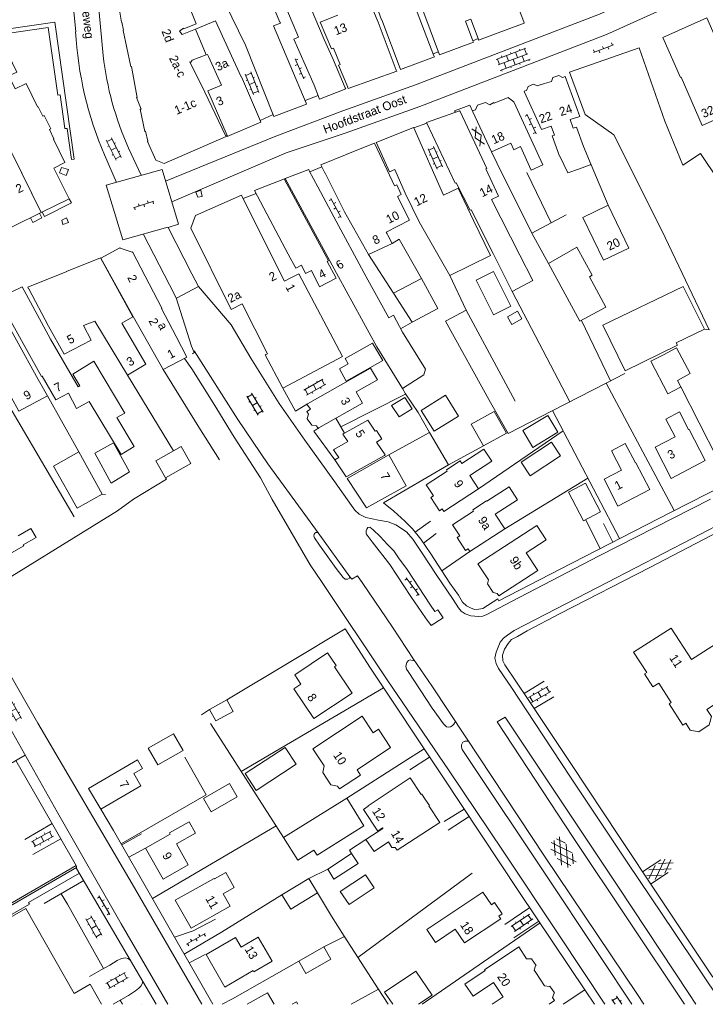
# Model space of a CAD drawing. Header units: metres. Extents: x 195864 to 198202, y 543264 to 544906.
# Tile 17 of 79: x 196359 to 196501, y 543264 to 543469. Entities that reach past the tile are written whole.
import ezdxf

# ---------------------------------------------------------------- set-up
doc = ezdxf.new("R2010")
doc.units = ezdxf.units.M
doc.header["$MEASUREMENT"] = 0
for name, color, linetype, lineweight in [('Level 11', 7, 'Continuous', 0), ('Level 12', 7, 'Continuous', 0), ('Level 28', 7, 'Continuous', 0), ('Level 29', 7, 'Continuous', 0), ('Level 32', 7, 'Continuous', 0), ('Level 34', 7, 'Continuous', 0), ('Level 41', 7, 'Continuous', 0)]:
    doc.layers.add(name, color=color, linetype=linetype, lineweight=lineweight)
doc.styles.add('Style-CHAR_FAST_FONT', font='CHAR_FAST_FONT.shx')

# ---------------------------------------------------------------- blocks, each defined once
blk = doc.blocks.new('OV2')
at = {"layer": 'Level 41', "color": 7, "linetype": 'Continuous', "lineweight": 0}
for p, q in [((0.3, -2.31), (0.3, 2.29)), ((1.5, -2.31), (1.5, 2.29)), ((0, 0.99), (0.3, 0.99)), ((0.3, 1.99), (1.5, 1.99)), ((1.8, 0.99), (1.5, 0.99)), ((0, -1.01), (0.3, -1.01)), ((0.3, -0.01), (1.5, -0.01)), ((0.3, -2.01), (1.5, -2.01)), ((1.8, -1.01), (1.5, -1.01))]:
    blk.add_line(p, q, dxfattribs=at)
blk = doc.blocks.new('GV2')
at = {"layer": 'Level 41', "color": 7, "linetype": 'Continuous', "lineweight": 0, "flags": 128}
for points in [[(1.2, -2), (0, 0), (1.2, 2)], [(0.2, -2), (1.4, 0), (0.2, 2)]]:
    blk.add_lwpolyline(points, dxfattribs=at)
blk = doc.blocks.new('OVTP6')
at = {"layer": 'Level 41', "color": 7, "linetype": 'Continuous', "lineweight": 0}
for p, q in [((0, 0), (4.5, 0)), ((0.25, 0), (0.25, 0.5)), ((1.25, 0), (1.25, -0.5)), ((2.25, 0), (2.25, 0.5)), ((4.25, 0), (4.25, 0.5)), ((3.25, 0), (3.25, -0.5))]:
    blk.add_line(p, q, dxfattribs=at)
blk = doc.blocks.new('GVTP6')
at = {"layer": 'Level 41', "color": 7, "linetype": 'Continuous', "lineweight": 0}
for p, q in [((0, -0.4), (2.6, 1.2)), ((0, 0.4), (2.6, -1.2)), ((1, -1.2), (5, 1.2)), ((1, 1.2), (5, -1.2)), ((3.4, 1.2), (6, -0.4)), ((3.4, -1.2), (6, 0.4))]:
    blk.add_line(p, q, dxfattribs=at)
blk = doc.blocks.new('GVTP4')
at = {"layer": 'Level 41', "color": 7, "linetype": 'Continuous', "lineweight": 0}
for p, q in [((0, 0.6), (1.8, 1.65)), ((0, -0.75), (4.2, 1.65)), ((0, 1.35), (5.1, -1.55)), ((0, 0), (2.7, -1.55)), ((1.1, -1.55), (6.2, 1.35)), ((2, 1.65), (6.2, -0.75)), ((3.5, -1.55), (6.2, 0)), ((4.4, 1.65), (6.2, 0.6))]:
    blk.add_line(p, q, dxfattribs=at)
blk = doc.blocks.new('OVTP4')
at = {"layer": 'Level 41', "color": 7, "linetype": 'Continuous', "lineweight": 0}
for p, q in [((0, 1.2), (6.6, 1.2)), ((0.3, 1.2), (0.3, 0)), ((1.3, 1.5), (1.3, 1.2)), ((1.3, 0), (1.3, -1.2)), ((2.3, 1.2), (2.3, 0)), ((3.3, 1.5), (3.3, 1.2)), ((4.3, 1.2), (4.3, 0)), ((5.3, 1.5), (5.3, 1.2)), ((5.3, 0), (5.3, -1.2)), ((6.3, 1.2), (6.3, 0)), ((0, 0), (6.6, 0)), ((0, -1.2), (6.6, -1.2)), ((0.3, -1.2), (0.3, -1.5)), ((2.3, -1.2), (2.3, -1.5)), ((3.3, 0), (3.3, -1.2)), ((4.3, -1.2), (4.3, -1.5)), ((6.3, -1.2), (6.3, -1.5))]:
    blk.add_line(p, q, dxfattribs=at)

msp = doc.modelspace()

# ---------------------------------------------------------------- linework, layer by layer
at = {"layer": 'Level 11', "color": 7, "linetype": 'Continuous', "lineweight": 13}
for p, q in [((196376.03, 543370.37), (196376.72, 543370.29)), ((196428.93, 543313.14), (196435.89, 543317.76)), ((196421.8, 543312.57), (196422.08, 543313.95)), ((196421.8, 543312.57), (196423.48, 543310.02)), ((196423.48, 543310.02), (196424.86, 543309.73))]:
    msp.add_line(p, q, dxfattribs=at)
at = {"layer": 'Level 11', "color": 7, "linetype": 'Continuous', "lineweight": 13, "flags": 128}
for points in [[(196442.17, 543471.88), (196446.06, 543461.54), (196453.06, 543464.18), (196452.94, 543464.42), (196452.92, 543464.41), (196451.4, 543468.51), (196451.54, 543468.56), (196452.56, 543468.94), (196454.08, 543464.91), (196454.06, 543464.9), (196454.15, 543464.61), (196463.59, 543468.11), (196463.52, 543468.42), (196463.5, 543468.41), (196455.51, 543489.48), (196457.73, 543490.89), (196457.15, 543491.79), (196460.71, 543494.1), (196456.85, 543500)], [(196444.97, 543461.13), (196437.93, 543458.47), (196437.84, 543458.72), (196437.88, 543458.73), (196434.05, 543468.82), (196434.02, 543468.81), (196432.67, 543472.46), (196432.56, 543472.41), (196428.94, 543480.65), (196432.09, 543482.03), (196429.7, 543487.59), (196433.82, 543489.37), (196440.91, 543472.95), (196440.51, 543472.76), (196444.84, 543461.35), (196444.86, 543461.38), (196444.97, 543461.13)], [(196395.5, 543468), (196392.96, 543466.95), (196392.89, 543467.1), (196392.04, 543466.47), (196392.64, 543465.76), (196395.38, 543466.88), (196397.62, 543461.52), (196394.71, 543460.43), (196394.41, 543460.03), (196394.24, 543460.05), (196397.34, 543453.76), (196401.63, 543444.79), (196401.65, 543444.8), (196401.76, 543444.58), (196388.86, 543439), (196387.15, 543439.67), (196385.41, 543443.55), (196385.47, 543443.63), (196384.98, 543445.66), (196384.88, 543445.64), (196383.89, 543450.23), (196384.1, 543450.28), (196383.12, 543452.65), (196383.25, 543452.7), (196383.2, 543453), (196383.22, 543453.01), (196382.09, 543459.14), (196381.97, 543459.12), (196381.92, 543459.36), (196380.4, 543466.57), (196380.38, 543466.67), (196380.41, 543466.68), (196380.12, 543468.32), (196380, 543468.3), (196377.97, 543480.87)], [(196418.45, 543451.29), (196411.66, 543448.74), (196405.75, 543463.54), (196401.49, 543472.36), (196404.84, 543473.64), (196403.07, 543478.28), (196407.94, 543480.14), (196412.86, 543468.31), (196412.94, 543468.34), (196413.03, 543468.14), (196411.57, 543467.52), (196418.37, 543451.49), (196418.45, 543451.29)], [(196426.58, 543454.46), (196421.15, 543452.33), (196420, 543455.23), (196416.8, 543462.43), (196415.8, 543464.79), (196416.74, 543465.18), (196411.4, 543478.04), (196415.75, 543479.81), (196422.07, 543464.73), (196424.03, 543460.4), (196426.45, 543454.7), (196426.48, 543454.71), (196426.58, 543454.46)], [(196437.14, 543458.14), (196437.06, 543458.39), (196437.03, 543458.38), (196433.29, 543468.31), (196431.55, 543472.43), (196429.82, 543471.68)], [(196394.59, 543470.37), (196395.5, 543468)], [(196424.92, 543469.74), (196421.29, 543468.31), (196423.61, 543462.76), (196424.02, 543462.93), (196425.41, 543459.55), (196425.07, 543459.41), (196426.98, 543454.82), (196426.96, 543454.81), (196427.05, 543454.57), (196437.14, 543458.14)], [(196509.57, 543450.89), (196501.49, 543469.21), (196492.39, 543465.16), (196496.04, 543456.82), (196496.16, 543456.87), (196500.53, 543446.88), (196509.57, 543450.89)], [(196395.38, 543466.88), (196399.57, 543468.59), (196402.12, 543463.01)], [(196360.22, 543455.57), (196357.95, 543454.47), (196356.66, 543457.16), (196358.31, 543457.96), (196355.6, 543463.56), (196345.07, 543458.3), (196353.55, 543441.08), (196356.56, 543442.58), (196357.45, 543440.78), (196363.37, 543428.82), (196345.65, 543420.11), (196334.94, 543441.78)], [(196402.12, 543463.01), (196404.88, 543456.97), (196404.91, 543456.99), (196408.86, 543447.74), (196408.87, 543447.75), (196408.97, 543447.54), (196401.95, 543444.6), (196401.89, 543444.74), (196401.93, 543444.76), (196397.97, 543454.03), (196400.8, 543455.24), (196398.09, 543461.16)], [(196397.62, 543461.52), (196397.88, 543461.62), (196398.09, 543461.16)], [(196477.49, 543438.73), (196475.89, 543442.53), (196474.44, 543446.51), (196473.75, 543446.3), (196473.14, 543448.1), (196475.13, 543448.75), (196472.09, 543457.01), (196471.58, 543456.86), (196470.81, 543457.26), (196469.58, 543456.83), (196469.29, 543456.03), (196467.81, 543455.57), (196466.33, 543455.11), (196465.52, 543455.42), (196464.43, 543454.98), (196464.1, 543454.16), (196463.6, 543453.98), (196463.69, 543453.79), (196467.23, 543446.02), (196469.22, 543446.7), (196469.9, 543444.87), (196469.43, 543444.7), (196470.94, 543440.5), (196470.98, 543440.51), (196472.67, 543437.02), (196475.08, 543437.88), (196477.32, 543438.67), (196477.49, 543438.73)], [(196360.22, 543455.57), (196362.62, 543450.71), (196362.71, 543450.75), (196363.67, 543448.79), (196363.96, 543448.93), (196365.33, 543446.14), (196365.06, 543446.01), (196366.01, 543444.07), (196365.9, 543444.02), (196368.29, 543439.18)], [(196467.47, 543438.71), (196461.45, 543451.77), (196461.46, 543451.78), (196460.32, 543452.59), (196460.29, 543452.67), (196457.36, 543451.5), (196457.31, 543451.61), (196456.5, 543451.17), (196455.55, 543451.66), (196453.92, 543451.08), (196453.47, 543450.13), (196452.89, 543449.92), (196452.98, 543449.67), (196456.82, 543441.37), (196460.86, 543443.18), (196461.47, 543441.84), (196462.85, 543442.51), (196465.07, 543437.6), (196467.47, 543438.71)], [(196465.41, 543414.66), (196462.7, 543419.94), (196456.83, 543431.5), (196458.28, 543432.21), (196455.63, 543437.84), (196455.83, 543437.93), (196450.29, 543449.78), (196450.31, 543449.79), (196450.2, 543449.94), (196443.35, 543447.48), (196443.43, 543447.34), (196449.31, 543434.87), (196449.52, 543434.98), (196452.38, 543429.27), (196452.6, 543429.37), (196457.15, 543420.28), (196461.08, 543412.44), (196465.41, 543414.66)], [(196456.61, 543419.87), (196453.08, 543427.13), (196449.92, 543433.83), (196446.86, 543432.43), (196440.67, 543446.36), (196440.69, 543446.36), (196440.63, 543446.46), (196432.86, 543443.35), (196432.91, 543443.25), (196432.95, 543443.28), (196435.67, 543437.22), (196436.74, 543437.76), (196438.87, 543432.85), (196441.79, 543426.85), (196446.5, 543418.64), (196448.16, 543415.75), (196456.61, 543419.87)], [(196439.82, 543427.21), (196437.31, 543432.13), (196438.09, 543432.57), (196437.18, 543434.54), (196436.72, 543434.32), (196432.6, 543443.08), (196432.63, 543443.09), (196432.57, 543443.21), (196426.82, 543440.94), (196426.86, 543440.88), (196421.37, 543438.71), (196422.28, 543436.93), (196422.32, 543436.95), (196426.34, 543428.94), (196431.29, 543420.07), (196436.18, 543422.39), (196435.32, 543424.12), (196435.2, 543424.36), (196434.99, 543424.75), (196439.82, 543427.21)], [(196369.17, 543431.66), (196366, 543438.04), (196368.29, 543439.18)], [(196359.29, 543437.09), (196363.37, 543428.82), (196369.17, 543431.66)], [(196443.1, 543396.3), (196442.81, 543395.08), (196438.32, 543392.29), (196433.03, 543400.95), (196425.06, 543415.44), (196414.03, 543435.84), (196418.89, 543437.76), (196419, 543437.47), (196420.77, 543434.15), (196424.07, 543427.92), (196430.79, 543415.48), (196435.5, 543406.91), (196436.51, 543407.46), (196438.33, 543403.94), (196443.1, 543396.3)], [(196424.55, 543415.17), (196421.13, 543413.39), (196419.43, 543416.75), (196418.24, 543416.15), (196417.39, 543417.85), (196416.18, 543417.24), (196414.65, 543420.16), (196407.65, 543433.34), (196413.83, 543435.76), (196413.87, 543435.68), (196422.99, 543418.77), (196422.74, 543418.63), (196424.55, 543415.17)], [(196425.91, 543398.88), (196413.52, 543392.33), (196409.82, 543399.23), (196410.3, 543399.49), (196405.06, 543409.83), (196402.78, 543408.68), (196394.41, 543425.58), (196395.38, 543428.19), (196404.95, 543432.4), (196405.85, 543430.55), (196405.84, 543430.54), (196413.83, 543414.53), (196415.34, 543415.28), (196416.85, 543416.04), (196425.91, 543398.88)], [(196481.05, 543430.33), (196475.8, 543427.8), (196480.1, 543418.91)], [(196480.1, 543418.91), (196485.32, 543421.4), (196481.05, 543430.33)], [(196393.58, 543398.77), (196388.69, 543396.2), (196382.45, 543407.21), (196375.74, 543419.35), (196379.71, 543421.45), (196379.75, 543421.37), (196382.23, 543420.6), (196382.31, 543420.64), (196388.4, 543408.93), (196388.32, 543408.89), (196391.36, 543403.08), (196393.58, 543398.77)], [(196480.52, 543409.16), (196475.18, 543406.26), (196468.62, 543418.23), (196474.52, 543421.59), (196477.73, 543415.77), (196477.13, 543415.44), (196480.52, 543409.16)], [(196385.07, 543397.31), (196380.12, 543405.86), (196382.36, 543407.15), (196375.68, 543419.4), (196368.64, 543416.57), (196368.69, 543416.53), (196360.62, 543413.29), (196360.76, 543412.96), (196360.77, 543412.96), (196364.91, 543405.2), (196368.12, 543399.43), (196373.75, 543402.27), (196372.12, 543405.37), (196374.47, 543406.25), (196381.28, 543395.07), (196385.07, 543397.31)], [(196460.85, 543409.37), (196457.27, 543416.59), (196453.64, 543414.79), (196457.23, 543407.56), (196460.85, 543409.37)], [(196445.7, 543408.85), (196442.28, 543415.13), (196436.5, 543412.07), (196440.39, 543406.06), (196445.7, 543408.85)], [(196382.69, 543380.25), (196379.07, 543386.23), (196380.72, 543387.17), (196374.32, 543397.93), (196369.92, 543395.28), (196371.39, 543392.8), (196371.06, 543392.6), (196365.26, 543402.53), (196360.21, 543411.88), (196359.41, 543413.38), (196354.39, 543410.97), (196354.67, 543410.48), (196363.43, 543394.77), (196363.53, 543394.83), (196366.4, 543389.9), (196369.01, 543391.29), (196370.7, 543388.11), (196373.31, 543389.57), (196379.97, 543378.56), (196382.69, 543380.25)], [(196501.05, 543404.6), (196496.6, 543413.46), (196479.95, 543405.42), (196484.57, 543395.97), (196495.39, 543401.25), (196495.16, 543401.72), (196501.05, 543404.6)], [(196364.64, 543390.76), (196362.76, 543394.15), (196353.7, 543410.49), (196353.72, 543410.5), (196353.61, 543410.62), (196347.56, 543407.67)], [(196463.1, 543406.75), (196462.21, 543408.31), (196460.13, 543407.12), (196461.02, 543405.58), (196463.1, 543406.75)], [(196434.28, 543398.08), (196432.15, 543401.7), (196426.47, 543398.47), (196427.08, 543397.41), (196425.25, 543396.35), (196426.64, 543393.78), (196434.28, 543398.08)], [(196496.12, 543392.61), (196496.06, 543392.58), (196493.43, 543391.16), (196489.91, 543397.93), (196492.5, 543399.29), (196495.2, 543400.7), (196498.03, 543395.35), (196495.41, 543393.96), (196496.12, 543392.61)], [(196433.13, 543394.07), (196431.74, 543396.49), (196418.66, 543389.12), (196418.51, 543389.03), (196419.23, 543387.96), (196418.5, 543387.5), (196418.86, 543386.95), (196418.58, 543386.03), (196418.53, 543385.99), (196419.52, 543384.65), (196419.57, 543384.68), (196420.48, 543384.53), (196420.88, 543383.96), (196421, 543384.08), (196430.05, 543389.2), (196428.72, 543391.59), (196433.13, 543394.07)], [(196357.12, 543390.47), (196358.74, 543387.54), (196364.64, 543390.76)], [(196440.39, 543388.08), (196438.84, 543390.41), (196436.1, 543388.73), (196437.67, 543386.39), (196440.39, 543388.08)], [(196449.98, 543386.55), (196447.3, 543390.86), (196442.21, 543387.67), (196444.9, 543383.44), (196449.98, 543386.55)], [(196459.92, 543383.03), (196457.36, 543387.47), (196452.63, 543384.84), (196455.15, 543380.37), (196459.92, 543383.03)], [(196501.19, 543377.31), (196497.83, 543383.79), (196497.73, 543383.74), (196495.83, 543387.4), (196493, 543385.9), (196494.92, 543382.27), (196490.78, 543380.08), (196494.08, 543373.6), (196501.19, 543377.31)], [(196434.78, 543378.51), (196434.61, 543378.39), (196426.81, 543374.01), (196426.64, 543373.9), (196424.29, 543377.45), (196425.13, 543377.97), (196424.04, 543379.57), (196424.22, 543379.69), (196426.99, 543381.24), (196426, 543382.82), (196426.17, 543382.94), (196431.15, 543385.72), (196432.67, 543383.38), (196432.94, 543383.56), (196434.06, 543381.82), (196432.95, 543381.1), (196434.78, 543378.51)], [(196470.62, 543383.18), (196468.51, 543386.67), (196463.32, 543383.54), (196465.43, 543380.05), (196470.62, 543383.18)], [(196381.71, 543374.94), (196378.4, 543380.98), (196374.49, 543378.87), (196377.87, 543372.61), (196381.71, 543374.94)], [(196471.15, 543378.31), (196469.29, 543381.1), (196463, 543376.96), (196464.87, 543374.17), (196471.15, 543378.31)], [(196376.03, 543370.37), (196371.17, 543379.13), (196365.94, 543376.17), (196370.81, 543367.42), (196376.03, 543370.37)], [(196456.9, 543377.21), (196455.26, 543379.71), (196450.67, 543376.71), (196450.32, 543377.24), (196447.48, 543375.39), (196447.65, 543375.12), (196443.28, 543372.26), (196444.76, 543370.01), (196444.22, 543369.66), (196446.03, 543366.9), (196446.57, 543367.26), (196446.93, 543366.71), (196454.13, 543371.43), (196452.31, 543374.2), (196456.9, 543377.21)], [(196489.68, 543371.28), (196486.77, 543376.86), (196486.68, 543376.82), (196484.59, 543380.82), (196481.74, 543379.33), (196483.83, 543375.34), (196480.21, 543373.44), (196483.07, 543367.86), (196489.68, 543371.28)], [(196439.12, 543372.1), (196435.54, 543378.49), (196426.86, 543373.56), (196430.88, 543367.48), (196433.35, 543368.86), (196439.12, 543372.1)], [(196462.21, 543369.18), (196460.47, 543371.86), (196455.87, 543368.87), (196455.81, 543368.96), (196452.92, 543367.07), (196453.1, 543366.81), (196448.74, 543363.96), (196450.24, 543361.67), (196449.69, 543361.31), (196451.44, 543358.63), (196451.98, 543358.98), (196452.33, 543358.45), (196459.57, 543363.13), (196457.6, 543366.19), (196462.21, 543369.18)], [(196479.43, 543366.67), (196476.35, 543372.61), (196472.8, 543370.76), (196475.89, 543364.81), (196479.43, 543366.67)], [(196362.32, 543361.34), (196361.24, 543363.24), (196358.55, 543361.72)], [(196468.16, 543360.88), (196466.23, 543363.83), (196454.01, 543355.87), (196456.17, 543352.57), (196455.98, 543351.69), (196457.14, 543349.9), (196458.02, 543349.74), (196458.36, 543349.22), (196466.43, 543354.46), (196464.01, 543358.16), (196468.16, 543360.88)], [(196348.91, 543353.47), (196359.73, 543359.64), (196359.62, 543359.82), (196362.32, 543361.34)], [(196508.44, 543330.14), (196505.85, 543334.15), (196507.34, 543335.12), (196504.27, 543339.85), (196498.34, 543336), (196494.13, 543342.51), (196486.32, 543337.53), (196489.03, 543333.33), (196488.58, 543333.03), (196490.33, 543330.33), (196491.54, 543331.11), (196494.13, 543327.09), (196493.68, 543326.8), (196496.52, 543322.41), (196497.16, 543322.81), (196498.05, 543321.37), (196499.84, 543321.03), (196502.01, 543322.43), (196502.45, 543324.19), (196501.52, 543325.61), (196508.44, 543330.14)], [(196427.87, 543329.06), (196419.93, 543323.76), (196415.79, 543329.94), (196417.28, 543330.93), (196416.01, 543332.84), (196422.8, 543337.39), (196424.57, 543334.75), (196424.22, 543334.52), (196427.87, 543329.06)], [(196403.19, 543325.24), (196401.9, 543327.61), (196398.32, 543325.66), (196399.63, 543323.25), (196403.19, 543325.24)], [(196429.99, 543324.23), (196419.75, 543317.5), (196422.08, 543313.95)], [(196435.89, 543317.76), (196433.36, 543321.55), (196432.24, 543320.81), (196429.99, 543324.23)], [(196392.83, 543317.1), (196390.83, 543320.62), (196385.58, 543317.63), (196387.57, 543314.12), (196392.83, 543317.1)], [(196384.4, 543313.37), (196383.34, 543315.2), (196373.2, 543309.26), (196375.75, 543304.97), (196384.03, 543309.8), (196382.58, 543312.32), (196384.4, 543313.37)], [(196424.86, 543309.73), (196425.25, 543309.14), (196429.66, 543312.04), (196428.93, 543313.14)], [(196404.02, 543307.51), (196402.42, 543310.3), (196397.02, 543307.16), (196398.62, 543304.38), (196404.02, 543307.51)], [(196446.12, 543302.2), (196437.21, 543296.41), (196436.82, 543297.02), (196436.17, 543296.97), (196435.47, 543298.16), (196432.44, 543296.17), (196430.77, 543298.65), (196434.28, 543300.96), (196434.24, 543301.02), (196434.22, 543301.05), (196433.21, 543300.38), (196430.24, 543304.89), (196431.25, 543305.56), (196431.19, 543305.65), (196439.96, 543311.43), (196442.24, 543308.01), (196442.33, 543308.07), (196443.12, 543306.9), (196443.92, 543305.69), (196443.83, 543305.63), (196446.12, 543302.2)], [(196430.32, 543301.5), (196426.83, 543307.26), (196413.68, 543299.07), (196416.66, 543294.37), (196419.97, 543296.44), (196420.61, 543295.43), (196430.32, 543301.5)], [(196395.37, 543299.99), (196394.04, 543302.32), (196389.98, 543300.01), (196390.12, 543299.75), (196384.98, 543296.82), (196388.65, 543290.4), (196393.88, 543293.39), (196391.41, 543297.73), (196395.37, 543299.99)], [(196429.12, 543293.68), (196427.77, 543295.72), (196422.85, 543292.48), (196424.12, 543290.42), (196429.12, 543293.68)], [(196403.43, 543288.67), (196401.65, 543291.79), (196399.34, 543290.5), (196399.29, 543290.59), (196391.15, 543286.04), (196394.48, 543280.23), (196402.6, 543284.8), (196401.14, 543287.36), (196403.43, 543288.67)], [(196432.48, 543288.6), (196430.65, 543291.33), (196425.39, 543287.84), (196427.29, 543285.13), (196432.48, 543288.6)], [(196420.74, 543287.58), (196418.93, 543290.59), (196413.33, 543287.19), (196415.14, 543284.2), (196420.74, 543287.58)], [(196459.01, 543283.19), (196457.44, 543285.54), (196456.79, 543285.1), (196455.03, 543287.73), (196443.39, 543279.97), (196445.19, 543277.27), (196449.3, 543280.04), (196451.21, 543277.2), (196458.74, 543282.18), (196458.36, 543282.76), (196459.01, 543283.19)], [(196375.9, 543264.44), (196373.52, 543268.6), (196370.22, 543266.71), (196360.16, 543284.31), (196329.84, 543266.99), (196331.29, 543264.44)], [(196411.31, 543273.39), (196408.42, 543278.38), (196404.85, 543276.32), (196403.72, 543278.28), (196397.57, 543274.75), (196401.5, 543268.03), (196407.39, 543271.43), (196407.52, 543271.21), (196411.31, 543273.39)], [(196423.49, 543273.8), (196422, 543276.39), (196416.83, 543273.43), (196418.3, 543270.84), (196423.49, 543273.8)], [(196469.9, 543266.81), (196468.96, 543268.21), (196468.86, 543268.15), (196467.85, 543268.29), (196466, 543271.03), (196465.65, 543271.56), (196465.97, 543272.45), (196466.06, 543272.51), (196465.12, 543273.91), (196465.03, 543273.85), (196464.07, 543273.9), (196462.47, 543276.38), (196455.4, 543271.62), (196455.53, 543271.44), (196451.3, 543268.6), (196452.99, 543266.11), (196457.21, 543268.96), (196459.03, 543266.26), (196459.23, 543265.97), (196456.96, 543264.44)], [(196444.48, 543266.35), (196441.1, 543271.33), (196434.63, 543266.94), (196436.33, 543264.44)], [(196411.7, 543264.44), (196410.31, 543266.85), (196406.13, 543264.44)], [(196468.8, 543264.44), (196469.93, 543265.21), (196469.49, 543265.84), (196469.81, 543266.75), (196469.9, 543266.81)], [(196416.66, 543264.44), (196416.35, 543264.97), (196415.43, 543264.44)], [(196441.68, 543264.44), (196444.48, 543266.35)]]:
    msp.add_lwpolyline(points, dxfattribs=at)
at = {"layer": 'Level 12', "color": 7, "linetype": 'Continuous', "lineweight": 13, "flags": 128}
for points in [[(196394.39, 543376.73), (196392.39, 543380.22), (196387.17, 543377.23), (196389.16, 543373.75), (196394.39, 543376.73)], [(196416.28, 543314.3), (196413.98, 543317.77), (196405.7, 543312.32), (196408.01, 543308.84), (196416.28, 543314.3)]]:
    msp.add_lwpolyline(points, dxfattribs=at)
at = {"layer": 'Level 28', "color": 7, "linetype": 'Continuous', "lineweight": 0}
for p, q in [((196477.49, 543438.73), (196481.05, 543430.33)), ((196464.15, 543437.13), (196469.17, 543426.63)), ((196465.19, 543424.54), (196472.35, 543428.3)), ((196461.08, 543412.44), (196473.09, 543389.51)), ((196475.47, 543406.42), (196481.54, 543393.87)), ((196381.28, 543395.07), (196390.82, 543379.32)), ((196480.65, 543393.39), (196494.72, 543366.93)), ((196496.12, 543392.61), (196503.75, 543377.64)), ((196355.45, 543390.72), (196370.19, 543365.64)), ((196364.64, 543390.76), (196371.17, 543379.12)), ((196425.56, 543384.3), (196438.99, 543391.12)), ((196469.51, 543387.67), (196483.39, 543361.11)), ((196424.53, 543386.08), (196426.3, 543383.01)), ((196443.96, 543383.12), (196447.89, 543376.44)), ((196454.13, 543371.43), (196471.72, 543383.45)), ((196459.57, 543363.13), (196476.82, 543373.67)), ((196446.52, 543354.45), (196452.33, 543358.45)), ((196404.89, 543312.77), (196434.43, 543330.16)), ((196398.51, 543322.73), (196413.68, 543299.07)), ((196426.83, 543307.26), (196438.5, 543314.72)), ((196386.49, 543286.38), (196412.13, 543301.49)), ((196418.93, 543290.59), (196422.85, 543292.48)), ((196429.11, 543274.15), (196452.8, 543291.66)), ((196400.78, 543279.39), (196413.33, 543287.19)), ((196422, 543276.39), (196426.28, 543278.55)), ((196403.07, 543265.61), (196416.83, 543273.43)), ((196427.72, 543264.44), (196433.34, 543267.61))]:
    msp.add_line(p, q, dxfattribs=at)
at = {"layer": 'Level 28', "color": 7, "linetype": 'Continuous', "lineweight": 0, "flags": 128}
for points in [[(196482.21, 543444.92), (196492.15, 543425.1), (196502.02, 543404.48), (196501.05, 543404.6)], [(196460.82, 543433.33), (196465.19, 543424.54), (196468.62, 543418.23)], [(196436.18, 543422.39), (196437.68, 543423.28), (196442.28, 543415.13)], [(196448.16, 543415.75), (196451.55, 543408.53), (196461.74, 543389.64)], [(196484.46, 543395.41), (196480.59, 543393.36), (196469.43, 543387.63), (196460.3, 543382.93), (196456.6, 543389.33), (196447.27, 543406.28), (196451.56, 543408.52)], [(196388.69, 543396.2), (196396.11, 543384.27), (196400.37, 543377.46)], [(196435.54, 543378.49), (196443.96, 543383.12), (196441.63, 543387.27), (196438.97, 543391.15), (196438.32, 543392.29)], [(196434.43, 543368.52), (196447.9, 543376.45), (196455.15, 543380.37)], [(196379.22, 543366.88), (196382.53, 543369.28), (196389.4, 543373.44), (196389.16, 543373.75)], [(196379.93, 543297.77), (196397.6, 543307.93), (196393.17, 543315.72)], [(196430.77, 543298.65), (196427.33, 543296.43), (196427.77, 543295.72)], [(196420.74, 543287.58), (196423.62, 543282.74), (196426.27, 543278.56), (196433.3, 543267.67), (196435.37, 543264.44)], [(196442.42, 543264.44), (196455.16, 543273.27), (196466.91, 543281.32)], [(196471.71, 543264.44), (196476.21, 543267.44)]]:
    msp.add_lwpolyline(points, dxfattribs=at)
at = {"layer": 'Level 29', "color": 7, "linetype": 'Continuous', "lineweight": 0}
for p, q in [((196369.26, 543479.77), (196370.52, 543466.34)), ((196374.46, 543480.3), (196376.21, 543461.37)), ((196452.93, 543464.42), (196454.08, 543464.91)), ((196487.46, 543462.96), (196473.03, 543457.92)), ((196487.46, 543462.96), (196492.82, 543447.76)), ((196444.7, 543461.72), (196445.81, 543462.19)), ((196473.03, 543457.92), (196476.26, 543449.16)), ((196418.13, 543452.05), (196420.84, 543453.12)), ((196408.79, 543447.91), (196411.5, 543449.14)), ((196476.26, 543449.16), (196482.21, 543444.92)), ((196440.69, 543446.36), (196443.43, 543447.34)), ((196376.48, 543440.78), (196378.98, 543435.03)), ((196381.47, 543442.19), (196384.11, 543436.53)), ((196419.12, 543437.25), (196421.61, 543438.25)), ((196405.3, 543431.69), (196407.95, 543432.77)), ((196384.57, 543424.27), (196389.98, 543413.76)), ((196431.29, 543420.07), (196436.5, 543412.07)), ((196391.42, 543411.04), (196396.04, 543413.44)), ((196437.95, 543404.68), (196440.39, 543406.06)), ((196440.96, 543362.48), (196444.14, 543364.71)), ((196476.35, 543365.05), (196479.4, 543359.06)), ((196480.1, 543364.27), (196482.01, 543360.4)), ((196420.83, 543362.33), (196427.44, 543353.2)), ((196442.68, 543360.17), (196445.35, 543362.16)), ((196427.31, 543352.82), (196427.44, 543353.2)), ((196445.69, 543346.36), (196445.09, 543345.97)), ((196445.69, 543346.36), (196446.78, 543344.68)), ((196444.27, 543343.05), (196443.12, 543344.69)), ((196446.78, 543344.68), (196444.27, 543343.05)), ((196463.58, 543328.97), (196467.78, 543331.54)), ((196465.65, 543325.86), (196469.76, 543328.26)), ((196396.63, 543324.56), (196398.32, 543325.66)), ((196458, 543323.05), (196459.64, 543324.08)), ((196353.69, 543312.51), (196360.07, 543316.16)), ((196438.5, 543314.72), (196442.83, 543317.49)), ((196439.85, 543313.11), (196443.98, 543315.75)), ((196447, 543302.38), (196451.14, 543304.98)), ((196447.83, 543300.6), (196452.19, 543303.4)), ((196359.96, 543298.68), (196365.61, 543301.97)), ((196380.08, 543297.51), (196384.17, 543299.8)), ((196361.6, 543295.53), (196367.43, 543298.8)), ((196381.55, 543294.96), (196384.98, 543296.82)), ((196488.19, 543291.91), (196491.96, 543294.43)), ((196489.85, 543289.41), (196493.49, 543291.8)), ((196363.96, 543285.35), (196372.18, 543290.12)), ((196459.57, 543281.02), (196464.77, 543284.51)), ((196461.49, 543278.22), (196466.65, 543281.71)), ((196393.03, 543274.88), (196400.78, 543279.39)), ((196394.09, 543273.02), (196397.37, 543274.79)), ((196379.78, 543265.29), (196380.25, 543264.44)), ((196400.94, 543264.44), (196403.07, 543265.61))]:
    msp.add_line(p, q, dxfattribs=at)
at = {"layer": 'Level 29', "color": 7, "linetype": 'Continuous', "lineweight": 0, "flags": 128}
for points in [[(196389.17, 543435.34), (196412.06, 543444.65), (196425.95, 543449.88), (196441.03, 543455.28), (196479.26, 543469.97), (196492.74, 543476.15), (196522.41, 543488.94), (196544.86, 543498.86)], [(196390.48, 543431.04), (196414.19, 543441.17), (196426.44, 543445.24), (196441.96, 543450.84), (196480.72, 543465.72), (196494.68, 543472.06), (196524.16, 543484.8), (196550.37, 543496.34)], [(196370.19, 543439.88), (196366.21, 543468.34), (196356.67, 543466.95), (196356.79, 543466.03), (196364.82, 543467.18), (196366.8, 543453.15), (196367.28, 543453.23), (196368.26, 543446.21), (196368.75, 543446.27), (196369.66, 543439.81), (196370.19, 543439.88)], [(196492.82, 543447.76), (196496.5, 543438.6), (196500.17, 543441.07), (196517.98, 543414.53), (196524.33, 543417.99), (196538.67, 543425.6), (196544.98, 543428.84), (196547.23, 543430.6), (196548.68, 543432.19), (196549.03, 543433.71), (196548.8, 543435.73), (196548.23, 543437.98), (196545.92, 543442.07), (196534.23, 543461.63), (196536.13, 543462.79)], [(196452.98, 543449.67), (196452.31, 543451.07), (196449.17, 543449.88), (196449.32, 543449.62)], [(196456.82, 543441.37), (196459.03, 543436.84), (196460.82, 543433.33)], [(196369, 543437.7), (196368.52, 543436.51), (196367.17, 543437.03), (196367.56, 543438.16), (196369, 543437.7)], [(196394.65, 543416.08), (196389.7, 543425.72), (196391.89, 543426.39), (196388.44, 543437.75), (196376.83, 543434.45), (196380.33, 543423.12), (196389.68, 543425.74)], [(196396.8, 543432.16), (196396.46, 543433.43), (196395.44, 543433.01), (196395.85, 543431.98), (196396.8, 543432.16)], [(196363.53, 543428.9), (196364.02, 543427.94), (196369.66, 543430.82), (196369.17, 543431.66)], [(196361.13, 543427.72), (196361.65, 543426.71), (196363.5, 543427.68), (196363, 543428.64)], [(196369.05, 543426.74), (196368.6, 543427.69), (196367.63, 543427.18), (196367.86, 543426.3), (196369.05, 543426.74)], [(196394.65, 543416.08), (196396, 543413.42), (196402.77, 543405.47), (196406.87, 543398.59)], [(196356.97, 543414.98), (196346.17, 543409.75), (196328.36, 543401.18), (196325.47, 543399.82), (196323.98, 543399.01), (196323.06, 543398.14), (196322.37, 543396.78), (196321.9, 543395.47), (196321.91, 543394.17), (196322.36, 543393), (196323.91, 543390.19), (196325.11, 543388.06), (196334.11, 543372.44), (196344.02, 543355.31), (196353.38, 543338.95), (196362.64, 543322.77), (196382.24, 543289.45), (196396.7, 543264.44)], [(196389.98, 543413.76), (196391.4, 543411.07), (196394.58, 543401.06), (196395.13, 543399.71), (196394.76, 543399.46)], [(196395.13, 543400.06), (196404.15, 543385.82), (196410.42, 543376.62), (196418.07, 543366.13), (196420.83, 543362.33)], [(196393.08, 543398.51), (196394.63, 543396.37), (196399.02, 543389.3), (196403.42, 543382.14), (196408.88, 543373.73), (196411.31, 543369.25), (196414.46, 543363.77), (196419.19, 543355.68), (196421.56, 543352.2), (196435.19, 543331.79), (196448.05, 543312.9), (196459.21, 543296.2), (196470.93, 543278.66), (196480.37, 543264.44)], [(196406.87, 543398.59), (196412.76, 543389.14), (196418.07, 543381.55), (196424.08, 543373.15), (196427.77, 543367.96), (196428.48, 543367.04), (196429.33, 543366.21), (196430.75, 543365.48), (196433.38, 543364.92), (196435.34, 543364.57), (196436.96, 543363.94), (196439.21, 543362.52), (196440.5, 543361), (196442.54, 543357.9), (196445.37, 543353.68), (196448.88, 543348.46), (196449.99, 543346.77), (196450.54, 543346.03), (196451.34, 543345.5), (196452.56, 543345.09), (196454.2, 543344.92), (196455.02, 543345), (196455.82, 543345.35), (196460.98, 543348.04), (196479.18, 543357.56), (196502.25, 543369.33)], [(196413.52, 543392.33), (196416.11, 543387.56), (196418.66, 543389.12)], [(196379.22, 543366.88), (196349.58, 543348.58), (196346.57, 543353.76), (196332.87, 543377.95), (196334.01, 543378.68), (196331.1, 543383.56), (196332.68, 543384.49)], [(196424.29, 543377.45), (196419.96, 543383.42), (196421, 543384.08)], [(196434.43, 543368.52), (196436.54, 543366.78), (196438.84, 543364.71), (196440.43, 543363.16), (196442.12, 543360.97), (196444.24, 543357.95), (196446.52, 543354.44), (196448.2, 543351.84), (196449.95, 543349.35), (196450.8, 543347.95), (196451.61, 543347.16), (196452.43, 543346.72), (196453.31, 543346.41), (196454.19, 543346.48), (196454.99, 543346.58), (196458.14, 543348.58), (196458.34, 543348.22), (196471.06, 543354.77), (196494.1, 543366.62), (196520.34, 543379.95)], [(196504.79, 543264.44), (196494.69, 543279.53), (196485.1, 543293.77), (196473.23, 543311.6), (196465.73, 543322.95), (196460.97, 543330.18), (196458.28, 543334.14), (196457.82, 543335.22), (196457.53, 543336.32), (196457.8, 543337.54), (196458.63, 543339.6), (196459.3, 543340.41), (196460.12, 543341.09), (196461.55, 543342.04), (196468.07, 543345.4), (196480.83, 543352.02), (196498.47, 543361.16), (196514.92, 543369.72)], [(196510.2, 543365.83), (196489.65, 543355.08), (196471.09, 543345.54), (196464.21, 543341.96), (196462.2, 543340.81), (196460.96, 543340.2), (196460.25, 543339.35), (196459.52, 543338.15), (196459.07, 543336.95), (196459.19, 543335.77), (196459.62, 543334.89), (196464.44, 543327.68), (196473.39, 543314.2), (196483.3, 543299.27), (196491.38, 543287.11), (196502.77, 543270.07)], [(196430.78, 543362.18), (196430.84, 543362.7), (196430.96, 543363.06), (196431.18, 543363.44), (196431.58, 543363.5), (196432.26, 543362.95), (196433.69, 543361.58), (196435.22, 543359.91), (196436.53, 543358.56), (196437.52, 543357.12), (196439.29, 543354.69), (196444.18, 543347.31), (196445.09, 543345.97)], [(196420.83, 543362.33), (196420.75, 543362.37), (196420.39, 543362.35), (196420.17, 543362.25), (196419.99, 543362.01), (196419.96, 543361.65), (196420.08, 543361.25), (196421.09, 543359.78), (196424.58, 543354.94), (196426.01, 543353.01), (196426.45, 543352.67), (196426.91, 543352.68), (196427.31, 543352.82)], [(196443.12, 543344.69), (196440.05, 543349.06), (196435.7, 543355.71), (196432.02, 543360.43), (196430.84, 543362.1)], [(196427.44, 543353.2), (196427.83, 543352.67), (196428.99, 543353.38)], [(196428.99, 543353.38), (196430.12, 543351.78), (196436.26, 543342.76), (196440.6, 543336.09), (196444.42, 543330.55), (196451.48, 543319.88), (196467.82, 543295.21), (196487.09, 543266.47), (196488.42, 543264.44)], [(196478.21, 543264.44), (196476.34, 543267.26), (196462.65, 543287.68), (196446.55, 543311.87), (196431.73, 543334.23), (196426.44, 543342.39), (196415.18, 543335.58), (196401.9, 543327.61)], [(196440.83, 543335.76), (196440.44, 543335.83), (196439.96, 543335.96), (196439.6, 543335.8), (196439.28, 543335.36), (196439.03, 543334.6), (196439.19, 543333.98), (196439.52, 543333.54), (196444.51, 543325.94), (196446.83, 543322.63), (196447.45, 543322.06), (196447.99, 543321.96), (196448.33, 543322.06), (196448.67, 543322.26), (196449.01, 543322.57), (196449.32, 543323.15)], [(196354.98, 543325.15), (196357.42, 543320.86), (196366.76, 543304.28), (196379.99, 543281.18), (196389.63, 543264.44)], [(196459.64, 543324.08), (196467.54, 543312.19), (196483.01, 543288.99), (196497.75, 543266.69), (196499.24, 543264.44)], [(196496.9, 543264.44), (196473.8, 543299.09), (196458, 543323.05)], [(196485.97, 543264.44), (196479.5, 543274.14), (196467.24, 543292.55), (196452.82, 543314.25), (196451.04, 543316.9), (196450.76, 543317.34), (196450.6, 543317.8), (196450.61, 543318.3), (196450.87, 543318.84), (196451.31, 543319.06), (196451.65, 543319.06), (196452.02, 543319.07)], [(196358.13, 543315.05), (196362.79, 543306.89), (196370.7, 543293.1), (196370.72, 543292.6), (196383.1, 543271.51), (196387.2, 543264.44)], [(196375.75, 543304.97), (196378.35, 543300.52), (196386.62, 543286.16), (196398.96, 543264.44)], [(196370.6, 543293.28), (196359.89, 543287.03), (196344.56, 543278.08), (196331.58, 543270.57), (196327.41, 543268.29), (196326.91, 543268)], [(196327.08, 543267.7), (196337.48, 543273.58), (196351.8, 543281.88), (196370.71, 543292.86)], [(196329.78, 543267.44), (196346.36, 543276.85), (196360.91, 543285.21), (196360.72, 543285.55), (196371.29, 543291.63)], [(196367.48, 543287.39), (196368.79, 543285.2), (196376.29, 543271.89)], [(196391.03, 543278.4), (196394.9, 543279.69), (196399.51, 543282.1)], [(196373.42, 543270.21), (196375.81, 543271.63), (196377.61, 543272.6), (196379.14, 543273.53), (196380.06, 543273.98), (196380.84, 543274.1), (196381.36, 543273.98), (196381.9, 543273.61), (196381.88, 543273.59)], [(196378.29, 543264.44), (196381.45, 543266.25), (196382.92, 543267.26), (196383.6, 543267.76), (196384.05, 543268.2), (196384.35, 543268.72), (196384.47, 543269.17), (196384.16, 543269.67)]]:
    msp.add_lwpolyline(points, dxfattribs=at)
at = {"layer": 'Level 29', "color": 7, "linetype": 'Continuous', "lineweight": 0}
msp.add_arc((196446.01, 543470.49), 75.61, 183.1454, 203.1354, dxfattribs=at)
at = {"layer": 'Level 29', "color": 7, "linetype": 'Continuous', "lineweight": 0, "extrusion": (0, 0, -1)}
msp.add_arc((-196442.64, 543469.26), 66.9, 336.1337, 353.2307, dxfattribs=at)
at = {"layer": 'Level 41', "color": 7, "linetype": 'Continuous', "lineweight": 0}
for p, q in [((196384.13, 543264.44), (196384.1, 543264.49)), ((196482.46, 543264.44), (196481.78, 543265.45)), ((196481.95, 543265.2), (196482.95, 543265.87)), ((196483.9, 543264.44), (196482.78, 543266.12)), ((196483.75, 543265.21), (196483.5, 543265.04))]:
    msp.add_line(p, q, dxfattribs=at)

# ---------------------------------------------------------------- block references
for name, p, xscale, yscale, zscale, rotation in [('OVTP4', (196458.22, 543459.43), 1.000001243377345, 1.000001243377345, 1.000001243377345, 20.77985035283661), ('OVTP6', (196477.96, 543461.99), 1.000001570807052, 1.000001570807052, 1.000001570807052, 21.48006337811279), ('OVTP6', (196416.04, 543460.67), 0.9999985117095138, 0.9999985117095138, 0.9999985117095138, 293.6264903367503), ('OV2', (196407.98, 543455.95), 0.9999998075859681, 0.9999998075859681, 0.9999998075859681, 201.772277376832), ('OVTP6', (196466.06, 543445.16), 0.9999996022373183, 0.9999996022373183, 0.9999996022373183, 114.7537295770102), ('GV2', (196453.4, 543444.27), 1.00000012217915, 1.00000012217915, 1.00000012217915, 25.06671502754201), ('OV2', (196379.23, 543442.39), 0.9999997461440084, 0.9999997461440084, 0.9999997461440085, 206.5575340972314), ('OV2', (196444.32, 543439.78), 0.9999997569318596, 0.9999997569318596, 0.9999997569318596, 23.96061977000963), ('OVTP6', (196386.77, 543431.18), 0.9999988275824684, 0.9999988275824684, 0.9999988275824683, 198.4430484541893), ('OVTP6', (196425.59, 543427.76), 1.000001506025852, 1.000001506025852, 1.000001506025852, 118.102416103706), ('OV2', (196420.59, 543391.74), 1.000001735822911, 1.000001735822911, 1.000001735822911, 120.0184290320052), ('OV2', (196406.94, 543388.59), 1.000000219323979, 1.000000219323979, 1.000000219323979, 31.11791077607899), ('OVTP6', (196441.79, 543349.4), 0.9999993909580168, 0.9999993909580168, 0.9999993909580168, 127.0329156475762), ('OV2', (196467.26, 543327.96), 0.9999998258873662, 0.9999998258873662, 0.9999998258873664, 120.246777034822), ('OV2', (196356.82, 543325.06), 0.9999985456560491, 0.9999985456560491, 0.9999985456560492, 29.60433475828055), ('OV2', (196364.06, 543297.97), 0.9999978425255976, 0.9999978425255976, 0.9999978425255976, 119.3227415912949), ('GVTP4', (196469.84, 543298.45), 0.9999995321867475, 0.9999995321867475, 0.9999995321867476, 303.4541601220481), ('GVTP6', (196494.28, 543294.12), 0.9999990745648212, 0.9999990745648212, 0.9999990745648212, 213.3193330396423), ('OVTP6', (196377.61, 543283.08), 0.9999992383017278, 0.9999992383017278, 0.9999992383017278, 120.3830944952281), ('OV2', (196373.52, 543280.06), 0.9999985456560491, 0.9999985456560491, 0.9999985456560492, 29.60433475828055), ('OV2', (196463.63, 543280.61), 0.9999992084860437, 0.9999992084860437, 0.9999992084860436, 124.0619859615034), ('OVTP6', (196397.41, 543279.16), 1.000001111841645, 1.000001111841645, 1.000001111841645, 210.2124577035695), ('OV2', (196379.54, 543268.58), 0.9999973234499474, 0.9999973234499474, 0.9999973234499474, 119.3047050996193)]:
    msp.add_blockref(name, p, dxfattribs=dict(at, xscale=xscale, yscale=yscale, zscale=zscale, rotation=rotation))

# ---------------------------------------------------------------- texts
at = {"layer": 'Level 32', "color": 7, "linetype": 'Continuous', "lineweight": 13, "style": 'Style-CHAR_FAST_FONT'}
for s, rotation, p in [('2d', 291.0458, (196388.31, 543466.44)), ('13', 21.5887, (196424.56, 543465.57)), ('2a-c', 295.8991, (196389.84, 543460.86)), ('3a', 24.6431, (196400.02, 543458.1)), ('3', 23.1309, (196400.16, 543450.89)), ('1-1c', 23.3867, (196391.48, 543449.07)), ('24', 18.0545, (196471.23, 543448.79)), ('32', 23.8985, (196500.86, 543448.39)), ('22', 18.8519, (196467.06, 543447.29)), ('18', 24.1312, (196457.29, 543442.95)), ('2', 26.4114, (196358.62, 543432.74)), ('14', 26.1038, (196454.9, 543431.95)), ('12', 26.0272, (196441.28, 543430.05)), ('10', 26.9496, (196435.52, 543426.42)), ('8', 25.3353, (196432.64, 543422.1)), ('20', 25.4633, (196481.3, 543420.86)), ('6', 31.8778, (196425.23, 543416.89)), ('2', 296.2319, (196381.19, 543415.31)), ('2', 26.3601, (196411.19, 543414.45)), ('4', 27.4622, (196421.48, 543414.98)), ('1', 297.8466, (196414.03, 543413.34)), ('2a', 26.7955, (196402.64, 543410.01)), ('2', 296.2319, (196385.61, 543406.34)), ('a', 296.2319, (196387.53, 543405.45)), ('5', 26.7444, (196369.28, 543401.42)), ('1', 27.6412, (196390.13, 543398.37)), ('3', 30.5411, (196381.75, 543396.8)), ('7', 27.9747, (196366.67, 543391.46)), ('9', 28.6151, (196360.32, 543389.83)), ('3', 299.0768, (196425.43, 543389.79)), ('5', 303.0383, (196428.47, 543382.97)), ('3', 27.8466, (196493.95, 543377.52)), ('7', 299.2048, (196433.65, 543374.19)), ('9', 303.2929, (196448.91, 543372.54)), ('1', 27.6412, (196482.96, 543371.13)), ('9a', 302.7524, (196453.93, 543364.97)), ('9b', 303.1656, (196460.49, 543356.69)), ('11', 302.8798, (196493.64, 543336.36)), ('8', 303.8331, (196418.46, 543328.19)), ('10', 303.5788, (196423.88, 543316.15)), ('7', 299.9225, (196379.47, 543310.21)), ('12', 303.3722, (196431.95, 543304.56)), ('14', 300.4627, (196435.88, 543299.92)), ('9', 299.6169, (196388.43, 543295.37)), ('11', 299.6667, (196397.39, 543286.37)), ('18', 303.9125, (196450.22, 543280.91)), ('13', 300.079, (196405.52, 543275.9)), ('20', 303.992, (196457.91, 543270.16))]:
    msp.add_text(s, height=1.8, rotation=rotation, dxfattribs=at).set_placement(p)
at = {"layer": 'Level 34', "color": 7, "linetype": 'Continuous', "lineweight": 13, "style": 'Style-CHAR_FAST_FONT'}
for s, rotation, p in [('Heerenveenseweg', 276.8337, (196370.15, 543484.72)), ('Hoofdstraat Oost', 20.7907, (196422.3, 543445.13))]:
    msp.add_text(s, height=1.8, rotation=rotation, dxfattribs=at).set_placement(p)

doc.saveas('drawing.dxf')
